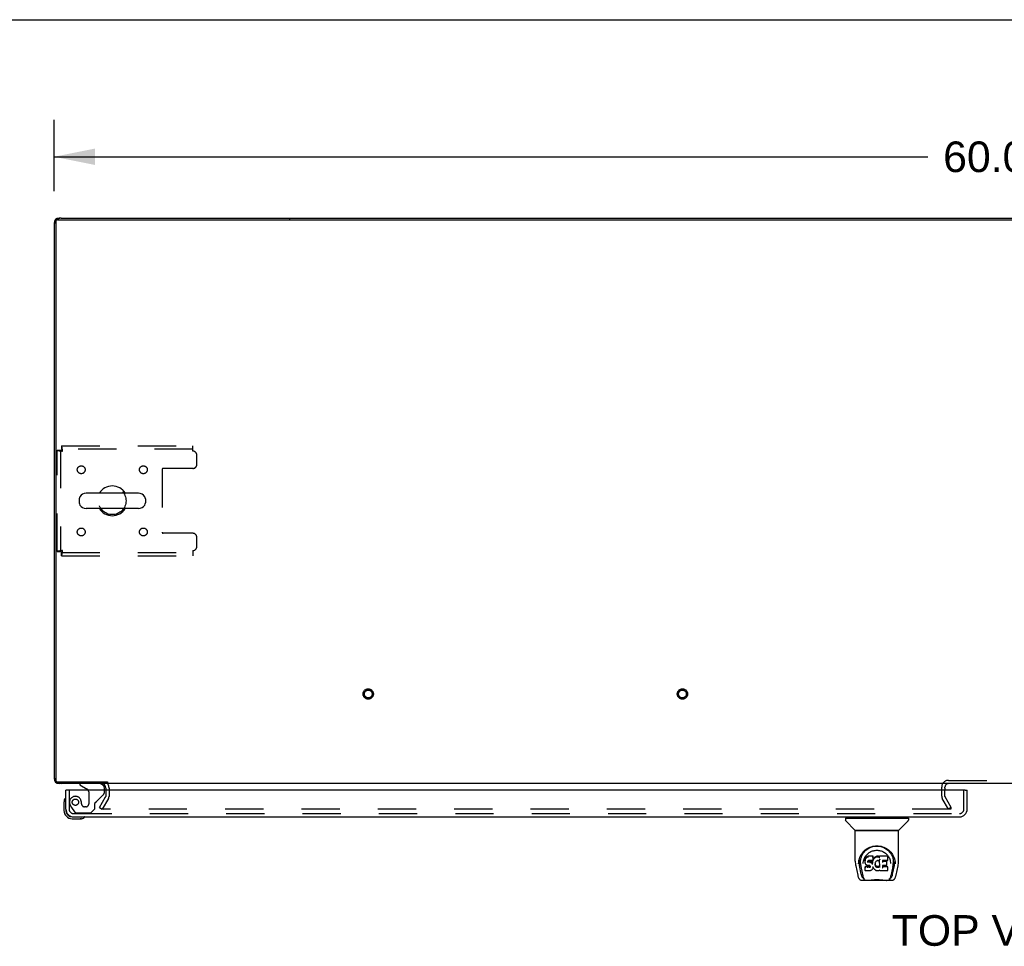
# Model space of a CAD drawing. Header units: inches. Extents: x 0 to 221, y 0 to 143.
# Tile 26 of 33: x 40 to 71, y 113 to 143. Entities that reach past the tile are written whole.
import ezdxf

# ---------------------------------------------------------------- set-up
doc = ezdxf.new("R2010")
doc.units = ezdxf.units.IN
doc.header["$LTSCALE"] = 12.149718
doc.header["$MEASUREMENT"] = 0
doc.linetypes.add('HIDDEN', pattern=[0.2, 0.1, -0.1])
doc.layers.get('0').update_dxf_attribs({"linetype": 'CONTINUOUS'})
for name, color, linetype in [('DEFAULT_2', 8, 'HIDDEN'), ('DIMENSIONS', 7, 'CONTINUOUS'), ('LEFTHAND_DOOR_ASSEMBLY', 7, 'CONTINUOUS')]:
    doc.layers.add(name, color=color, linetype=linetype)
doc.styles.get("Standard").update_dxf_attribs({"font": 'arial.ttf'})
doc.dimstyles.new('DIMSTYLE_1', dxfattribs={"dimtxt": 0.974576, "dimasz": 1.299435, "dimexe": 0.09, "dimexo": 0.07, "dimgap": 0.0375, "dimtad": 0, "dimtih": 1, "dimtoh": 1, "dimzin": 4, "dimdsep": 46, "dimtxsty": 'Standard', "dimblk": '_FILLED', "dimblk1": '_FILLED', "dimblk2": '_FILLED', "dimcen": 0.09, "dimadec": 3, "dimazin": 1, "dimtfac": 1, "dimtdec": 3, "dimtofl": 0, "dimtmove": 0, "dimatfit": 3, "dimldrblk": '_FILLED', "dimfxl": 0, "dimtolj": 1, "dimtzin": 4, "dimarcsym": 0})

# ---------------------------------------------------------------- blocks, each defined once
blk = doc.blocks.new('_FILLED')
at = {"color": 0, "linetype": 'ByBlock'}
blk.add_solid([(0, 0), (-1, 0.2), (-1, -0.2)], dxfattribs=at)
blk = doc.blocks.new('*D5')
at = {"layer": 'DIMENSIONS', "color": 2, "linetype": 'Continuous'}
for p, q in [((41, 137.48), (41, 139.745)), ((101, 137.48), (101, 139.745)), ((41, 138.575), (68.81, 138.575)), ((101, 138.575), (73.19, 138.575))]:
    blk.add_line(p, q, dxfattribs=at)
at = {"layer": 'DIMENSIONS', "color": 2, "linetype": 'Continuous', "xscale": 1.2994350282, "yscale": 1.2994350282, "zscale": 1.2994350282, "rotation": 180}
blk.add_blockref('_FILLED', (41, 138.575), dxfattribs=at)
at = {"layer": 'DIMENSIONS', "color": 2, "linetype": 'Continuous', "xscale": 1.2994350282, "yscale": 1.2994350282, "zscale": 1.2994350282}
blk.add_blockref('_FILLED', (101, 138.575), dxfattribs=at)
at = {"layer": 'DIMENSIONS', "color": 2, "linetype": 'Continuous', "insert": (71, 139.062), "char_height": 0.9746, "width": 3.40558, "attachment_point": 2, "line_spacing_factor": 0.9}
blk.add_mtext('60.00', dxfattribs=at)

msp = doc.modelspace()

# ---------------------------------------------------------------- linework, layer by layer
at = {"color": 7, "linetype": 'Continuous'}
for p, q in [((0, 142.938), (220.904, 142.938)), ((41.052, 136.508), (41.052, 118.737)), ((41.115, 136.57), (100.886, 136.57)), ((48.5, 136.57), (48.5, 136.622)), ((43.686, 127.864), (42.023, 127.864)), ((41.8, 127.686), (41.8, 127.558)), ((43.908, 127.686), (43.908, 127.558)), ((43.686, 127.381), (42.023, 127.381)), ((41.115, 118.674), (42.704, 118.674)), ((42.698, 118.674), (42.698, 118.622)), ((99.25, 118.622), (42.75, 118.622)), ((69.354, 118.48), (69.354, 118.418))]:
    msp.add_line(p, q, dxfattribs=at)
at = {"color": 3, "linetype": 'Continuous'}
for p, q in [((41, 136.456), (41, 118.789)), ((41.226, 136.622), (41.167, 136.622)), ((41.226, 136.622), (100.774, 136.622)), ((42.698, 118.622), (41.167, 118.622)), ((42.646, 118.48), (42.646, 118.418)), ((42.75, 118.622), (42.711, 118.622))]:
    msp.add_line(p, q, dxfattribs=at)
for centre, radius, start, end in [((41.226, 136.396), 0.226, 90, 180), ((41.167, 136.456), 0.167, 90, 180), ((41.226, 118.848), 0.226, 180, 270), ((41.167, 118.789), 0.167, 180, 270), ((42.504, 118.48), 0.142, 0, 90), ((69.469, 118.507), 0.115, 115.2305, 180)]:
    msp.add_arc(centre, radius, start, end, dxfattribs=at)
at = {"color": 7, "linetype": 'Continuous'}
for centre, radius, start, end in [((41.115, 136.508), 0.0625, 90, 180), ((42.023, 127.622), 0.241, 90, 146.8152), ((42.854, 127.622), 0.475, 30.5571, 149.4429), ((43.686, 127.622), 0.241, 33.1848, 90), ((41.925, 127.686), 0.125, 146.8152, 180), ((41.925, 127.558), 0.125, 180, 213.1848), ((43.783, 127.686), 0.125, 0, 33.1848), ((43.783, 127.558), 0.125, 326.8152, 360), ((42.023, 127.622), 0.241, 213.1848, 270), ((42.854, 127.622), 0.475, 210.5571, 329.4429), ((43.686, 127.622), 0.241, 270, 326.8152), ((41.115, 118.737), 0.0625, 180, 270), ((69.469, 118.507), 0.115, 90, 115.2305)]:
    msp.add_arc(centre, radius, start, end, dxfattribs=at)
at = {"layer": 'DEFAULT_2', "color": 8, "linetype": 'HIDDEN'}
for p, q in [((41.104, 126.006), (41.104, 129.238)), ((41.104, 129.238), (41.208, 129.238)), ((41.208, 129.238), (41.208, 126.006)), ((41.238, 129.372), (41.238, 129.268)), ((41.238, 129.372), (45.417, 129.372)), ((45.417, 129.268), (41.238, 129.268)), ((45.417, 129.205), (45.417, 129.372)), ((45.542, 128.778), (45.542, 129.08)), ((44.442, 128.623), (44.442, 126.621)), ((45.417, 128.653), (44.472, 128.653)), ((45.417, 126.591), (44.472, 126.591)), ((45.542, 126.164), (45.542, 126.466)), ((41.104, 126.006), (41.208, 126.006)), ((41.238, 125.872), (41.238, 125.976)), ((41.238, 125.976), (45.417, 125.976)), ((45.417, 126.039), (45.417, 125.872)), ((41.238, 125.872), (45.417, 125.872)), ((42.75, 118.48), (42.75, 118.217)), ((69.25, 118.218), (69.25, 118.507)), ((69.354, 118.48), (69.354, 118.507)), ((69.469, 118.726), (72.531, 118.726)), ((42.446, 117.862), (42.642, 118.202)), ((42.732, 118.15), (42.536, 117.81)), ((42.646, 118.418), (42.646, 118.217)), ((69.465, 117.81), (69.269, 118.149)), ((69.354, 118.217), (69.354, 118.418)), ((69.555, 117.862), (69.359, 118.201)), ((42.446, 117.862), (42.536, 117.81)), ((69.555, 117.862), (69.465, 117.81)), ((69.546, 117.875), (69.546, 117.823)), ((69.531, 117.81), (42.568, 117.81))]:
    msp.add_line(p, q, dxfattribs=at)
for points in [[(41.104, 129.238), (41.105, 129.236), (41.108, 129.233), (41.114, 129.231), (41.121, 129.229), (41.13, 129.226), (41.141, 129.224), (41.153, 129.222), (41.167, 129.219), (41.182, 129.217), (41.199, 129.215), (41.216, 129.212), (41.234, 129.21), (41.253, 129.208), (41.271, 129.205)], [(41.208, 129.238), (41.209, 129.236), (41.21, 129.233), (41.212, 129.231), (41.215, 129.229), (41.218, 129.226), (41.222, 129.224), (41.227, 129.222), (41.232, 129.219), (41.238, 129.217), (41.244, 129.215), (41.25, 129.212), (41.257, 129.21), (41.264, 129.208), (41.271, 129.205)], [(41.271, 129.205), (41.269, 129.224), (41.267, 129.242), (41.264, 129.26), (41.262, 129.278), (41.26, 129.294), (41.257, 129.309), (41.255, 129.323), (41.252, 129.336), (41.25, 129.347), (41.248, 129.356), (41.245, 129.363), (41.243, 129.368), (41.241, 129.371), (41.238, 129.372)], [(41.271, 129.205), (41.269, 129.212), (41.267, 129.219), (41.264, 129.226), (41.262, 129.233), (41.26, 129.239), (41.257, 129.244), (41.255, 129.25), (41.252, 129.254), (41.25, 129.259), (41.248, 129.262), (41.245, 129.265), (41.243, 129.267), (41.241, 129.268), (41.238, 129.268)], [(41.271, 126.039), (41.253, 126.037), (41.234, 126.034), (41.216, 126.032), (41.199, 126.03), (41.182, 126.027), (41.167, 126.025), (41.153, 126.023), (41.141, 126.02), (41.13, 126.018), (41.121, 126.016), (41.114, 126.013), (41.108, 126.011), (41.105, 126.009), (41.104, 126.006)], [(41.271, 126.039), (41.264, 126.037), (41.257, 126.034), (41.25, 126.032), (41.244, 126.03), (41.238, 126.027), (41.232, 126.025), (41.227, 126.023), (41.222, 126.02), (41.218, 126.018), (41.215, 126.016), (41.212, 126.013), (41.21, 126.011), (41.209, 126.009), (41.208, 126.006)], [(41.238, 125.872), (41.241, 125.873), (41.243, 125.876), (41.245, 125.882), (41.248, 125.889), (41.25, 125.898), (41.252, 125.909), (41.255, 125.921), (41.257, 125.935), (41.26, 125.95), (41.262, 125.967), (41.264, 125.984), (41.267, 126.002), (41.269, 126.021), (41.271, 126.039)], [(41.238, 125.976), (41.241, 125.977), (41.243, 125.978), (41.245, 125.98), (41.248, 125.982), (41.25, 125.986), (41.252, 125.99), (41.255, 125.995), (41.257, 126), (41.26, 126.006), (41.262, 126.012), (41.264, 126.018), (41.267, 126.025), (41.269, 126.032), (41.271, 126.039)], [(42.55, 117.835), (42.549, 117.833), (42.548, 117.831), (42.548, 117.829), (42.548, 117.827), (42.548, 117.827)], [(42.548, 117.827), (42.548, 117.825), (42.548, 117.823), (42.549, 117.821), (42.55, 117.82), (42.551, 117.818), (42.552, 117.816), (42.554, 117.815), (42.555, 117.814), (42.557, 117.812), (42.559, 117.811), (42.561, 117.811)], [(69.545, 117.828), (69.545, 117.827), (69.546, 117.826), (69.546, 117.824), (69.546, 117.823), (69.546, 117.823)], [(42.568, 117.81), (42.566, 117.81), (42.563, 117.81), (42.561, 117.811)], [(69.546, 117.823), (69.546, 117.821), (69.546, 117.82), (69.545, 117.818), (69.545, 117.817), (69.544, 117.816), (69.543, 117.815), (69.542, 117.814), (69.541, 117.813), (69.539, 117.812), (69.538, 117.811), (69.536, 117.81), (69.535, 117.81), (69.533, 117.81), (69.531, 117.81)]]:
    msp.add_lwpolyline(points, dxfattribs=at)
for centre, radius in [((41.865, 128.612), 0.125), ((43.844, 128.612), 0.125), ((42.854, 127.622), 0.438), ((41.865, 126.633), 0.125), ((43.844, 126.633), 0.125), ((51, 121.476), 0.164), ((51, 121.476), 0.124), ((61, 121.476), 0.164), ((61, 121.476), 0.124)]:
    msp.add_circle(centre, radius, dxfattribs=at)
for centre, radius, start, end in [((45.417, 129.08), 0.125, 0, 90), ((44.472, 128.623), 0.03, 90, 180), ((45.417, 128.778), 0.125, 270, 360), ((44.472, 126.621), 0.03, 180, 270), ((45.417, 126.466), 0.125, 0, 90), ((45.417, 126.164), 0.125, 270, 360), ((42.504, 118.48), 0.246, 0, 29.651), ((69.469, 118.507), 0.219, 90, 180), ((42.616, 118.217), 0.03, 330, 360), ((42.616, 118.217), 0.134, 330, 360), ((69.387, 118.218), 0.137, 180, 210), ((69.387, 118.218), 0.033, 180, 210)]:
    msp.add_arc(centre, radius, start, end, dxfattribs=at)
at = {"layer": 'LEFTHAND_DOOR_ASSEMBLY', "color": 7, "linetype": 'Continuous'}
for p, q in [((41.817, 118.622), (41.817, 118.583)), ((41.817, 118.583), (42.055, 118.445)), ((42.604, 118.418), (42.604, 118.465)), ((41.437, 118.418), (41.375, 118.418)), ((70.001, 118.418), (70.063, 118.418)), ((41.315, 118.024), (41.315, 117.767)), ((41.375, 117.811), (41.375, 117.767)), ((41.578, 117.564), (41.622, 117.564)), ((66.184, 117.517), (66.184, 117.462)), ((66.192, 117.525), (68.184, 117.525)), ((66.243, 117.525), (66.243, 117.564)), ((68.133, 117.525), (68.133, 117.564)), ((68.192, 117.517), (68.192, 117.462)), ((41.578, 117.504), (41.835, 117.504)), ((41.873, 117.507), (41.835, 117.504)), ((66.49, 117.14), (66.195, 117.435)), ((67.885, 117.14), (68.18, 117.435)), ((66.499, 116.152), (66.499, 117.115)), ((67.869, 117.123), (66.507, 117.123)), ((67.865, 117.131), (66.511, 117.131)), ((66.571, 117.127), (66.57, 117.126)), ((66.573, 117.131), (66.571, 117.127)), ((66.571, 117.127), (66.571, 117.127)), ((67.805, 117.127), (67.803, 117.131)), ((67.805, 117.127), (67.805, 117.127)), ((67.806, 117.125), (67.806, 117.126)), ((67.877, 116.152), (67.877, 117.115)), ((66.842, 116.276), (66.827, 116.254)), ((66.852, 116.285), (66.842, 116.276)), ((66.842, 116.24), (66.842, 116.276)), ((66.863, 116.293), (66.852, 116.285)), ((66.852, 116.249), (66.852, 116.285)), ((66.886, 116.304), (66.863, 116.293)), ((66.863, 116.257), (66.863, 116.293)), ((66.912, 116.312), (66.886, 116.304)), ((66.886, 116.267), (66.886, 116.304)), ((67.065, 116.312), (66.912, 116.312)), ((66.912, 116.275), (66.912, 116.312)), ((67.064, 116.277), (67.065, 116.312)), ((67.066, 116.257), (67.065, 116.312)), ((67.106, 116.262), (67.091, 116.244)), ((67.124, 116.279), (67.106, 116.262)), ((67.107, 116.226), (67.106, 116.262)), ((67.143, 116.293), (67.124, 116.279)), ((67.124, 116.242), (67.124, 116.279)), ((67.166, 116.303), (67.143, 116.293)), ((67.144, 116.256), (67.143, 116.293)), ((67.189, 116.308), (67.166, 116.303)), ((67.166, 116.266), (67.166, 116.303)), ((67.213, 116.311), (67.189, 116.308)), ((67.189, 116.271), (67.189, 116.308)), ((67.213, 116.311), (67.237, 116.31)), ((67.213, 116.274), (67.213, 116.311)), ((67.213, 116.272), (67.213, 116.274)), ((67.25, 116.308), (67.237, 116.31)), ((67.237, 116.273), (67.237, 116.31)), ((67.237, 116.272), (67.237, 116.273)), ((67.263, 116.304), (67.25, 116.308)), ((67.25, 116.271), (67.25, 116.308)), ((67.262, 116.267), (67.263, 116.304)), ((67.275, 116.296), (67.263, 116.304)), ((67.523, 116.31), (67.274, 116.31)), ((67.275, 116.275), (67.274, 116.31)), ((67.275, 116.261), (67.275, 116.273)), ((67.537, 116.185), (67.539, 116.294)), ((66.514, 116.008), (66.579, 115.703)), ((66.606, 116.067), (66.61, 116.125)), ((66.606, 116.068), (66.606, 116.067)), ((66.61, 116.125), (66.618, 116.179)), ((66.62, 116.185), (66.619, 116.13)), ((66.687, 115.735), (66.631, 116.012)), ((66.667, 116.078), (66.669, 116.052)), ((66.677, 115.987), (66.74, 115.684)), ((66.752, 116.081), (66.752, 116.081)), ((66.812, 116.204), (66.811, 116.179)), ((66.811, 116.145), (66.811, 116.179)), ((66.813, 116.12), (66.811, 116.145)), ((66.811, 116.145), (66.811, 116.145)), ((66.817, 116.229), (66.812, 116.204)), ((66.813, 116.17), (66.812, 116.204)), ((66.817, 116.096), (66.813, 116.12)), ((66.813, 116.12), (66.813, 116.12)), ((66.827, 116.254), (66.817, 116.229)), ((66.818, 116.195), (66.817, 116.229)), ((66.817, 116.096), (66.817, 116.095)), ((66.827, 116.072), (66.817, 116.095)), ((66.825, 115.979), (66.817, 115.971)), ((66.819, 115.858), (66.817, 115.971)), ((66.887, 115.98), (66.825, 115.979)), ((66.825, 115.943), (66.825, 115.979)), ((66.828, 116.219), (66.827, 116.254)), ((66.84, 116.051), (66.827, 116.072)), ((66.827, 116.072), (66.827, 116.072)), ((66.84, 116.051), (66.841, 116.051)), ((66.858, 116.032), (66.841, 116.051)), ((66.879, 116.019), (66.858, 116.032)), ((66.858, 116.032), (66.858, 116.032)), ((66.892, 116.014), (66.879, 116.019)), ((66.879, 116.019), (66.879, 116.019)), ((66.947, 115.98), (66.887, 115.98)), ((66.887, 115.943), (66.887, 115.98)), ((66.905, 116.012), (66.892, 116.014)), ((66.892, 116.014), (66.892, 116.014)), ((66.901, 116.148), (66.9, 116.133)), ((66.903, 116.161), (66.901, 116.148)), ((66.901, 116.127), (66.901, 116.146)), ((66.902, 116.122), (66.903, 116.157)), ((66.905, 116.164), (66.903, 116.161)), ((66.906, 116.154), (66.903, 116.157)), ((66.908, 116.167), (66.905, 116.164)), ((66.905, 116.118), (66.906, 116.154)), ((66.953, 116.011), (66.905, 116.012)), ((66.909, 116.151), (66.906, 116.154)), ((66.919, 116.17), (66.908, 116.166)), ((66.921, 116.148), (66.909, 116.151)), ((66.909, 116.114), (66.909, 116.151)), ((66.933, 116.171), (66.919, 116.17)), ((66.92, 116.109), (66.921, 116.111)), ((66.944, 116.148), (66.921, 116.148)), ((66.921, 116.111), (66.921, 116.148)), ((66.933, 116.172), (66.933, 116.171)), ((67.046, 116.171), (66.933, 116.171)), ((66.969, 116.147), (66.944, 116.148)), ((66.944, 116.111), (66.944, 116.148)), ((66.944, 116.11), (66.944, 116.111)), ((66.961, 115.981), (66.947, 115.98)), ((66.947, 115.943), (66.947, 115.98)), ((66.953, 116.011), (66.953, 116.012)), ((66.959, 116.011), (66.953, 116.011)), ((66.964, 116.009), (66.959, 116.011)), ((66.966, 115.983), (66.961, 115.981)), ((66.961, 115.944), (66.961, 115.981)), ((66.969, 116.006), (66.964, 116.009)), ((66.97, 115.988), (66.966, 115.983)), ((66.966, 115.947), (66.966, 115.983)), ((66.968, 116.109), (66.969, 116.11)), ((66.994, 116.141), (66.969, 116.147)), ((66.969, 116.11), (66.969, 116.147)), ((66.973, 116.001), (66.969, 116.006)), ((66.976, 115.995), (66.97, 115.988)), ((66.971, 115.952), (66.97, 115.988)), ((66.979, 115.989), (66.973, 116.001)), ((66.974, 116.001), (66.975, 116.001)), ((66.979, 115.964), (66.978, 115.989)), ((66.981, 115.975), (66.979, 115.989)), ((66.98, 115.988), (66.981, 115.988)), ((66.981, 115.969), (66.981, 115.979)), ((67.006, 116.136), (66.994, 116.141)), ((66.994, 116.105), (66.994, 116.141)), ((67.017, 116.128), (67.006, 116.136)), ((67.006, 116.099), (67.006, 116.136)), ((67.036, 116.11), (67.017, 116.128)), ((67.017, 116.092), (67.017, 116.128)), ((67.035, 116.074), (67.036, 116.11)), ((67.045, 116.095), (67.036, 116.11)), ((67.048, 116.137), (67.045, 116.095)), ((67.045, 116.059), (67.045, 116.095)), ((67.057, 116.172), (67.046, 116.171)), ((67.046, 116.171), (67.046, 116.172)), ((67.047, 116.052), (67.046, 116.053)), ((67.052, 116.16), (67.048, 116.137)), ((67.049, 116.103), (67.048, 116.137)), ((67.055, 116.172), (67.052, 116.16)), ((67.053, 116.125), (67.052, 116.16)), ((67.057, 116.172), (67.057, 116.173)), ((67.062, 116.184), (67.058, 116.172)), ((67.059, 116.148), (67.058, 116.174)), ((67.064, 115.956), (67.058, 115.932)), ((67.061, 116.183), (67.06, 116.183)), ((67.064, 116.199), (67.062, 116.185)), ((67.062, 116.185), (67.062, 116.184)), ((67.065, 116.223), (67.064, 116.199)), ((67.067, 116.204), (67.064, 116.196)), ((67.064, 116.199), (67.064, 116.199)), ((67.064, 115.968), (67.064, 115.969)), ((67.064, 115.967), (67.064, 115.968)), ((67.064, 115.968), (67.064, 115.968)), ((67.064, 115.966), (67.064, 115.967)), ((67.064, 115.966), (67.064, 115.966)), ((67.065, 115.964), (67.064, 115.956)), ((67.064, 115.956), (67.064, 115.956)), ((67.065, 116.223), (67.066, 116.257)), ((67.085, 115.928), (67.065, 115.964)), ((67.078, 116.225), (67.067, 116.204)), ((67.067, 116.169), (67.067, 116.204)), ((67.091, 116.244), (67.078, 116.225)), ((67.079, 116.19), (67.078, 116.225)), ((67.092, 116.209), (67.091, 116.244)), ((67.131, 116.073), (67.129, 116.046)), ((67.13, 116.034), (67.131, 116.069)), ((67.134, 116.098), (67.131, 116.073)), ((67.131, 116.069), (67.131, 116.073)), ((67.134, 116.057), (67.131, 116.069)), ((67.133, 116.097), (67.132, 116.097)), ((67.133, 116.022), (67.134, 116.057)), ((67.138, 116.11), (67.134, 116.098)), ((67.143, 116.033), (67.134, 116.057)), ((67.143, 116.12), (67.138, 116.109)), ((67.157, 116.142), (67.143, 116.12)), ((67.155, 116.01), (67.143, 116.033)), ((67.143, 115.997), (67.143, 116.033)), ((67.163, 116.001), (67.155, 116.01)), ((67.155, 115.975), (67.155, 116.01)), ((67.164, 116.151), (67.157, 116.142)), ((67.173, 115.993), (67.163, 116.001)), ((67.163, 115.965), (67.163, 116.001)), ((67.173, 116.157), (67.164, 116.151)), ((67.172, 115.956), (67.173, 115.993)), ((67.197, 116.167), (67.173, 116.157)), ((67.183, 115.986), (67.173, 115.993)), ((67.194, 115.981), (67.183, 115.986)), ((67.183, 115.949), (67.183, 115.986)), ((67.206, 115.979), (67.194, 115.981)), ((67.194, 115.945), (67.194, 115.981)), ((67.208, 116.17), (67.197, 116.167)), ((67.206, 115.979), (67.219, 115.979)), ((67.206, 115.942), (67.206, 115.979)), ((67.219, 116.17), (67.208, 116.17)), ((67.23, 116.167), (67.219, 116.17)), ((67.231, 115.98), (67.219, 115.979)), ((67.219, 115.942), (67.219, 115.979)), ((67.242, 116.162), (67.23, 116.167)), ((67.243, 115.984), (67.231, 115.98)), ((67.231, 115.944), (67.231, 115.98)), ((67.242, 116.162), (67.244, 116.162)), ((67.254, 115.99), (67.243, 115.984)), ((67.243, 115.948), (67.243, 115.984)), ((67.244, 116.162), (67.246, 116.161)), ((67.264, 115.997), (67.254, 115.99)), ((67.254, 115.953), (67.254, 115.99)), ((67.276, 116.21), (67.26, 116.17)), ((67.26, 116.17), (67.26, 116.17)), ((67.265, 115.96), (67.264, 115.997)), ((67.277, 116.211), (67.276, 116.211)), ((67.281, 115.957), (67.276, 116.21)), ((67.278, 116.217), (67.277, 116.215)), ((67.277, 116.215), (67.277, 116.214)), ((67.277, 116.214), (67.277, 116.213)), ((67.277, 116.213), (67.277, 116.212)), ((67.277, 116.212), (67.277, 116.212)), ((67.277, 116.212), (67.277, 116.211)), ((67.277, 116.211), (67.277, 116.211)), ((67.277, 116.211), (67.277, 116.211)), ((67.278, 116.218), (67.278, 116.217)), ((67.283, 115.949), (67.282, 115.95)), ((67.365, 116.015), (67.363, 115.941)), ((67.492, 116.015), (67.364, 116.015)), ((67.524, 115.976), (67.364, 115.976)), ((67.523, 116.171), (67.365, 116.171)), ((67.366, 116.171), (67.365, 116.113)), ((67.492, 116.147), (67.366, 116.147)), ((67.492, 116.015), (67.494, 116.015)), ((67.503, 116.025), (67.504, 116.026)), ((67.504, 116.026), (67.506, 116.134)), ((67.523, 116.171), (67.524, 116.171)), ((67.524, 116.171), (67.527, 116.171)), ((67.532, 115.859), (67.534, 115.965)), ((67.537, 116.183), (67.537, 116.185)), ((67.621, 116.112), (67.623, 116.081)), ((67.623, 116.081), (67.623, 116.081)), ((67.698, 115.984), (67.636, 115.684)), ((67.688, 115.735), (67.745, 116.012)), ((67.744, 116.23), (67.757, 116.179)), ((67.756, 116.185), (67.756, 116.13)), ((67.769, 116.067), (67.769, 116.068)), ((67.797, 115.703), (67.862, 116.008)), ((66.819, 115.934), (66.82, 115.934)), ((66.82, 115.857), (66.821, 115.857)), ((66.826, 115.851), (66.82, 115.856)), ((66.972, 115.851), (66.826, 115.851)), ((66.826, 115.851), (66.826, 115.851)), ((66.887, 115.943), (66.887, 115.941)), ((66.947, 115.943), (66.947, 115.942)), ((66.985, 115.852), (66.972, 115.851)), ((66.997, 115.856), (66.985, 115.852)), ((67.018, 115.871), (66.997, 115.856)), ((66.997, 115.856), (66.997, 115.856)), ((67.035, 115.888), (67.018, 115.871)), ((67.018, 115.871), (67.018, 115.871)), ((67.043, 115.898), (67.035, 115.888)), ((67.035, 115.888), (67.035, 115.888)), ((67.048, 115.909), (67.043, 115.898)), ((67.043, 115.898), (67.043, 115.898)), ((67.058, 115.932), (67.048, 115.909)), ((67.048, 115.909), (67.048, 115.909)), ((67.058, 115.932), (67.058, 115.932)), ((67.098, 115.91), (67.085, 115.928)), ((67.085, 115.928), (67.085, 115.928)), ((67.098, 115.91), (67.098, 115.909)), ((67.114, 115.893), (67.098, 115.909)), ((67.131, 115.878), (67.114, 115.893)), ((67.114, 115.893), (67.114, 115.893)), ((67.131, 115.878), (67.131, 115.877)), ((67.149, 115.864), (67.131, 115.877)), ((67.159, 115.858), (67.149, 115.864)), ((67.149, 115.864), (67.149, 115.864)), ((67.17, 115.855), (67.159, 115.858)), ((67.159, 115.858), (67.159, 115.858)), ((67.192, 115.849), (67.17, 115.855)), ((67.215, 115.846), (67.192, 115.849)), ((67.206, 115.941), (67.206, 115.942)), ((67.238, 115.85), (67.215, 115.846)), ((67.215, 115.847), (67.215, 115.846)), ((67.219, 115.94), (67.219, 115.942)), ((67.26, 115.856), (67.238, 115.85)), ((67.279, 115.868), (67.26, 115.856)), ((67.26, 115.856), (67.26, 115.856)), ((67.285, 115.868), (67.279, 115.868)), ((67.284, 115.859), (67.284, 115.868)), ((67.287, 115.852), (67.289, 115.851)), ((67.524, 115.851), (67.293, 115.851)), ((67.526, 115.851), (67.528, 115.852)), ((67.528, 115.852), (67.529, 115.852)), ((67.532, 115.857), (67.532, 115.859)), ((66.686, 115.55), (66.7, 115.549)), ((66.7, 115.549), (66.703, 115.548)), ((66.703, 115.548), (66.917, 115.548)), ((66.746, 115.627), (66.753, 115.627)), ((66.757, 115.615), (66.756, 115.619)), ((67.481, 115.541), (66.894, 115.541)), ((67.458, 115.548), (67.673, 115.548)), ((67.618, 115.615), (67.62, 115.619)), ((67.622, 115.627), (67.629, 115.627)), ((67.673, 115.548), (67.675, 115.548)), ((67.675, 115.548), (67.688, 115.55))]:
    msp.add_line(p, q, dxfattribs=at)
at = {"layer": 'LEFTHAND_DOOR_ASSEMBLY', "color": 3, "linetype": 'Continuous'}
for p, q in [((41.375, 117.811), (41.375, 118.418)), ((70.001, 118.418), (41.437, 118.418)), ((70.063, 117.811), (70.063, 118.418)), ((41.622, 117.564), (69.816, 117.564))]:
    msp.add_line(p, q, dxfattribs=at)
at = {"layer": 'LEFTHAND_DOOR_ASSEMBLY', "color": 8, "linetype": 'HIDDEN'}
for p, q in [((41.479, 118.418), (41.479, 117.811)), ((42.105, 118.359), (42.105, 117.979)), ((42.356, 118.053), (42.575, 118.272)), ((42.604, 118.343), (42.604, 118.418)), ((69.959, 117.811), (69.959, 118.418)), ((41.554, 117.867), (41.655, 117.723)), ((42.007, 117.881), (41.974, 117.881)), ((42.297, 117.815), (42.297, 117.994)), ((41.622, 117.668), (69.816, 117.668)), ((41.72, 117.689), (42.171, 117.689)), ((42.171, 117.689), (42.297, 117.815))]:
    msp.add_line(p, q, dxfattribs=at)
at = {"layer": 'LEFTHAND_DOOR_ASSEMBLY', "color": 7, "linetype": 'Continuous'}
for points in [[(66.57, 117.126), (66.569, 117.125), (66.569, 117.124), (66.569, 117.124), (66.568, 117.123), (66.569, 117.123)], [(66.571, 117.127), (66.57, 117.126), (66.57, 117.126)], [(67.806, 117.126), (67.805, 117.126), (67.805, 117.127)], [(67.807, 117.123), (67.807, 117.123), (67.807, 117.124), (67.807, 117.124), (67.806, 117.125), (67.806, 117.126)], [(66.618, 116.179), (66.631, 116.23), (66.648, 116.278), (66.668, 116.323), (66.691, 116.364), (66.717, 116.402), (66.745, 116.438), (66.776, 116.471), (66.809, 116.502), (66.845, 116.531), (66.884, 116.557), (66.925, 116.58), (66.967, 116.599), (67.011, 116.615), (67.055, 116.627), (67.1, 116.636), (67.144, 116.641), (67.188, 116.642), (67.232, 116.641), (67.276, 116.636), (67.321, 116.627), (67.365, 116.615), (67.408, 116.599), (67.451, 116.579), (67.492, 116.557), (67.53, 116.531), (67.566, 116.502), (67.6, 116.471), (67.631, 116.438), (67.659, 116.402), (67.684, 116.364), (67.707, 116.323), (67.727, 116.278), (67.744, 116.23)], [(66.78, 116.441), (66.807, 116.472), (66.836, 116.5), (66.865, 116.525), (66.896, 116.547), (66.927, 116.567), (66.959, 116.584), (66.991, 116.598), (67.024, 116.61), (67.056, 116.62), (67.089, 116.627), (67.121, 116.632), (67.154, 116.635), (67.187, 116.636), (67.219, 116.635), (67.252, 116.632), (67.284, 116.627), (67.317, 116.62), (67.349, 116.611), (67.381, 116.599), (67.413, 116.585), (67.445, 116.569), (67.476, 116.55), (67.507, 116.528), (67.536, 116.503), (67.565, 116.475), (67.592, 116.444), (67.618, 116.41), (67.641, 116.373), (67.662, 116.332), (67.68, 116.289), (67.693, 116.244), (67.703, 116.198), (67.709, 116.15)], [(66.667, 116.078), (66.666, 116.102), (66.667, 116.149), (66.672, 116.195), (66.682, 116.241), (66.695, 116.286), (66.712, 116.329), (66.732, 116.369), (66.755, 116.407), (66.78, 116.441)], [(66.76, 116.149), (66.768, 116.183), (66.778, 116.216), (66.791, 116.245), (66.804, 116.273), (66.82, 116.299), (66.836, 116.324), (66.855, 116.347), (66.874, 116.369), (66.895, 116.389), (66.918, 116.408), (66.942, 116.426), (66.967, 116.442), (66.993, 116.456), (67.02, 116.468), (67.048, 116.478), (67.076, 116.487), (67.104, 116.493), (67.132, 116.498), (67.16, 116.501), (67.188, 116.502), (67.215, 116.501), (67.243, 116.498), (67.271, 116.494), (67.299, 116.487), (67.327, 116.479), (67.355, 116.468), (67.382, 116.456), (67.409, 116.442), (67.434, 116.426), (67.458, 116.408), (67.48, 116.389), (67.501, 116.369), (67.521, 116.347), (67.539, 116.324), (67.556, 116.299), (67.571, 116.273), (67.585, 116.245), (67.597, 116.216), (67.608, 116.183), (67.616, 116.149), (67.621, 116.112)], [(66.886, 116.267), (66.886, 116.267), (66.886, 116.267), (66.887, 116.266), (66.887, 116.266), (66.887, 116.266), (66.887, 116.266)], [(66.912, 116.275), (66.912, 116.275), (66.912, 116.275), (66.912, 116.274), (66.912, 116.274), (66.912, 116.274), (66.912, 116.274)], [(67.063, 116.275), (67.063, 116.275), (67.063, 116.275), (67.063, 116.274), (67.063, 116.274), (67.062, 116.274), (67.062, 116.274)], [(67.167, 116.265), (67.166, 116.265), (67.166, 116.265), (67.166, 116.265), (67.166, 116.266), (67.166, 116.266), (67.166, 116.266)], [(67.19, 116.27), (67.19, 116.27), (67.19, 116.27), (67.19, 116.271), (67.19, 116.271), (67.189, 116.271), (67.189, 116.271)], [(67.249, 116.27), (67.249, 116.27), (67.249, 116.27), (67.249, 116.271), (67.249, 116.271), (67.25, 116.271), (67.25, 116.271)], [(67.261, 116.266), (67.262, 116.266), (67.262, 116.266), (67.262, 116.267), (67.262, 116.267), (67.262, 116.267), (67.262, 116.267)], [(67.277, 116.272), (67.277, 116.272), (67.277, 116.272), (67.276, 116.272), (67.276, 116.273), (67.276, 116.273), (67.276, 116.273)], [(66.499, 116.152), (66.5, 116.119), (66.503, 116.079), (66.508, 116.039), (66.514, 116.008)], [(66.619, 116.131), (66.62, 116.096), (66.624, 116.052), (66.631, 116.012)], [(66.669, 116.052), (66.671, 116.032), (66.674, 116.008), (66.677, 115.987)], [(66.752, 116.081), (66.754, 116.112), (66.76, 116.149)], [(66.811, 116.145), (66.812, 116.145), (66.812, 116.144), (66.812, 116.144), (66.813, 116.144), (66.813, 116.144), (66.813, 116.144)], [(66.813, 116.17), (66.813, 116.169), (66.813, 116.169), (66.814, 116.169), (66.814, 116.169), (66.814, 116.169), (66.815, 116.168)], [(66.813, 116.12), (66.813, 116.12), (66.813, 116.12), (66.813, 116.119), (66.814, 116.119), (66.814, 116.119), (66.815, 116.119)], [(66.817, 116.095), (66.817, 116.095), (66.818, 116.095), (66.818, 116.095), (66.819, 116.095), (66.819, 116.095)], [(66.818, 116.194), (66.818, 116.194), (66.818, 116.194), (66.819, 116.194), (66.819, 116.193), (66.819, 116.193), (66.82, 116.193)], [(66.827, 116.072), (66.827, 116.072), (66.827, 116.071), (66.828, 116.071), (66.828, 116.071)], [(66.828, 116.219), (66.828, 116.218), (66.828, 116.218), (66.828, 116.218), (66.829, 116.218), (66.829, 116.217), (66.829, 116.217)], [(66.841, 116.051), (66.841, 116.051), (66.841, 116.05), (66.841, 116.05), (66.842, 116.05), (66.842, 116.051)], [(66.842, 116.24), (66.842, 116.24), (66.843, 116.239), (66.843, 116.239), (66.843, 116.239), (66.843, 116.239), (66.844, 116.239)], [(66.852, 116.249), (66.852, 116.249), (66.852, 116.249), (66.853, 116.248), (66.853, 116.248), (66.853, 116.248), (66.853, 116.248)], [(66.858, 116.032), (66.858, 116.032), (66.859, 116.032), (66.859, 116.032), (66.859, 116.033)], [(66.863, 116.257), (66.863, 116.256), (66.863, 116.256), (66.864, 116.256), (66.864, 116.256), (66.864, 116.256), (66.864, 116.255)], [(66.879, 116.019), (66.88, 116.019), (66.88, 116.019), (66.88, 116.019)], [(66.892, 116.014), (66.892, 116.014), (66.892, 116.014), (66.892, 116.015)], [(66.898, 116.132), (66.899, 116.132), (66.899, 116.132), (66.9, 116.133), (66.9, 116.133), (66.9, 116.133), (66.9, 116.133)], [(66.899, 116.146), (66.9, 116.146), (66.9, 116.147), (66.901, 116.147), (66.901, 116.147), (66.901, 116.147), (66.901, 116.148)], [(66.899, 116.126), (66.899, 116.126), (66.9, 116.126), (66.9, 116.126), (66.9, 116.126), (66.901, 116.127), (66.901, 116.127)], [(66.901, 116.16), (66.902, 116.16), (66.902, 116.16), (66.903, 116.16), (66.903, 116.16), (66.903, 116.161)], [(66.901, 116.12), (66.901, 116.121), (66.901, 116.121), (66.902, 116.121), (66.902, 116.121), (66.902, 116.121), (66.902, 116.122)], [(66.903, 116.164), (66.904, 116.164), (66.904, 116.164), (66.905, 116.164), (66.905, 116.164)], [(66.904, 116.116), (66.904, 116.116), (66.904, 116.116), (66.904, 116.117), (66.905, 116.117), (66.905, 116.117), (66.905, 116.117)], [(66.905, 116.012), (66.905, 116.012), (66.905, 116.012), (66.905, 116.012)], [(66.907, 116.167), (66.907, 116.167), (66.907, 116.166), (66.908, 116.166), (66.908, 116.166)], [(66.908, 116.113), (66.908, 116.113), (66.908, 116.113), (66.909, 116.113), (66.909, 116.114), (66.909, 116.114), (66.909, 116.114)], [(66.919, 116.171), (66.919, 116.17), (66.919, 116.17), (66.919, 116.17)], [(66.959, 116.011), (66.959, 116.011), (66.959, 116.011), (66.959, 116.011)], [(66.964, 116.009), (66.965, 116.009), (66.965, 116.009), (66.965, 116.009)], [(66.966, 115.947), (66.966, 115.947), (66.966, 115.946), (66.966, 115.946), (66.967, 115.946), (66.967, 115.946), (66.967, 115.946)], [(66.969, 116.006), (66.969, 116.005), (66.969, 116.005), (66.97, 116.006), (66.97, 116.006)], [(66.97, 115.952), (66.971, 115.951), (66.971, 115.951), (66.971, 115.951), (66.971, 115.951), (66.972, 115.951), (66.972, 115.95)], [(66.973, 116.001), (66.973, 116.001), (66.973, 116.001), (66.974, 116.001)], [(66.979, 115.989), (66.979, 115.989), (66.979, 115.988), (66.98, 115.988), (66.98, 115.988)], [(66.979, 115.963), (66.979, 115.963), (66.979, 115.963), (66.98, 115.962), (66.98, 115.962), (66.98, 115.962), (66.981, 115.962)], [(66.981, 115.975), (66.981, 115.975), (66.982, 115.975), (66.982, 115.975), (66.982, 115.974), (66.983, 115.974), (66.983, 115.974)], [(66.981, 115.969), (66.981, 115.969), (66.981, 115.968), (66.981, 115.968), (66.982, 115.968), (66.982, 115.968), (66.983, 115.968)], [(66.993, 116.103), (66.993, 116.104), (66.993, 116.104), (66.993, 116.104), (66.994, 116.104), (66.994, 116.104), (66.994, 116.105)], [(67.005, 116.098), (67.005, 116.098), (67.006, 116.098), (67.006, 116.099), (67.006, 116.099), (67.006, 116.099), (67.006, 116.099)], [(67.016, 116.09), (67.016, 116.09), (67.016, 116.091), (67.016, 116.091), (67.017, 116.091), (67.017, 116.091), (67.017, 116.092)], [(67.034, 116.072), (67.034, 116.073), (67.034, 116.073), (67.034, 116.073), (67.035, 116.073), (67.035, 116.073), (67.035, 116.074)], [(67.046, 116.053), (67.046, 116.055), (67.046, 116.056), (67.046, 116.057), (67.045, 116.058)], [(67.051, 116.101), (67.051, 116.101), (67.05, 116.102), (67.05, 116.102), (67.049, 116.102), (67.049, 116.102), (67.049, 116.103)], [(67.055, 116.124), (67.054, 116.124), (67.054, 116.124), (67.054, 116.124), (67.053, 116.125), (67.053, 116.125), (67.053, 116.125)], [(67.058, 116.172), (67.057, 116.172), (67.057, 116.172), (67.057, 116.172)], [(67.058, 116.172), (67.058, 116.172), (67.058, 116.172), (67.058, 116.172)], [(67.061, 116.146), (67.06, 116.146), (67.06, 116.146), (67.06, 116.147), (67.059, 116.147), (67.059, 116.147), (67.059, 116.148)], [(67.062, 116.184), (67.062, 116.184), (67.062, 116.184), (67.061, 116.184), (67.061, 116.183)], [(67.064, 116.199), (67.064, 116.198), (67.064, 116.198), (67.063, 116.198), (67.063, 116.198), (67.062, 116.197), (67.062, 116.197)], [(67.065, 116.223), (67.065, 116.223), (67.065, 116.222), (67.065, 116.222), (67.064, 116.222), (67.064, 116.222), (67.063, 116.222)], [(67.064, 115.956), (67.064, 115.956), (67.064, 115.956), (67.064, 115.955), (67.064, 115.955), (67.063, 115.955), (67.063, 115.955)], [(67.065, 115.965), (67.064, 115.966), (67.064, 115.966)], [(67.065, 115.964), (67.065, 115.964), (67.065, 115.965), (67.065, 115.965), (67.065, 115.965), (67.065, 115.965), (67.065, 115.965), (67.065, 115.965)], [(67.065, 115.964), (67.065, 115.964), (67.065, 115.964), (67.065, 115.964), (67.065, 115.964)], [(67.069, 116.168), (67.069, 116.168), (67.069, 116.168), (67.068, 116.168), (67.068, 116.168), (67.068, 116.169), (67.067, 116.169)], [(67.08, 116.188), (67.08, 116.188), (67.08, 116.188), (67.079, 116.189), (67.079, 116.189), (67.079, 116.189), (67.079, 116.19)], [(67.093, 116.207), (67.093, 116.207), (67.093, 116.208), (67.092, 116.208), (67.092, 116.208), (67.092, 116.208), (67.092, 116.209)], [(67.108, 116.225), (67.108, 116.225), (67.108, 116.225), (67.108, 116.225), (67.107, 116.226), (67.107, 116.226), (67.107, 116.226)], [(67.125, 116.241), (67.125, 116.241), (67.125, 116.241), (67.124, 116.242), (67.124, 116.242), (67.124, 116.242), (67.124, 116.242)], [(67.129, 116.046), (67.129, 116.046), (67.129, 116.046), (67.129, 116.045), (67.128, 116.045), (67.128, 116.045), (67.127, 116.045)], [(67.13, 116.034), (67.13, 116.034), (67.13, 116.033), (67.13, 116.033), (67.129, 116.033), (67.129, 116.033), (67.128, 116.033)], [(67.131, 116.072), (67.131, 116.072), (67.13, 116.072), (67.13, 116.072), (67.13, 116.072), (67.129, 116.071), (67.129, 116.071)], [(67.133, 116.022), (67.133, 116.021), (67.133, 116.021), (67.132, 116.021), (67.132, 116.021), (67.132, 116.02), (67.131, 116.02)], [(67.134, 116.098), (67.134, 116.098), (67.134, 116.098), (67.133, 116.097), (67.133, 116.097)], [(67.138, 116.109), (67.138, 116.109), (67.137, 116.109), (67.137, 116.109), (67.136, 116.109), (67.136, 116.109)], [(67.143, 116.12), (67.143, 116.12), (67.143, 116.12), (67.142, 116.12), (67.141, 116.12)], [(67.142, 115.997), (67.142, 115.997), (67.142, 115.997), (67.142, 115.996), (67.141, 115.996), (67.141, 115.996), (67.141, 115.996)], [(67.145, 116.255), (67.144, 116.255), (67.144, 116.255), (67.144, 116.256), (67.144, 116.256), (67.144, 116.256), (67.144, 116.256)], [(67.153, 115.973), (67.154, 115.973), (67.154, 115.974), (67.154, 115.974), (67.155, 115.974), (67.155, 115.974), (67.155, 115.975)], [(67.157, 116.142), (67.157, 116.142), (67.157, 116.142), (67.156, 116.142), (67.156, 116.142), (67.156, 116.142)], [(67.162, 115.964), (67.162, 115.964), (67.162, 115.964), (67.162, 115.964), (67.163, 115.964), (67.163, 115.965), (67.163, 115.965)], [(67.164, 116.151), (67.164, 116.151), (67.164, 116.151), (67.163, 116.151), (67.163, 116.151)], [(67.171, 115.955), (67.171, 115.955), (67.172, 115.955), (67.172, 115.956), (67.172, 115.956), (67.172, 115.956), (67.172, 115.956)], [(67.173, 116.157), (67.173, 116.157), (67.173, 116.157), (67.172, 116.158)], [(67.182, 115.948), (67.182, 115.948), (67.182, 115.948), (67.182, 115.949), (67.182, 115.949), (67.183, 115.949), (67.183, 115.949)], [(67.197, 116.167), (67.197, 116.167), (67.196, 116.167), (67.196, 116.167)], [(67.208, 116.17), (67.208, 116.17), (67.208, 116.17), (67.207, 116.17)], [(67.219, 116.17), (67.219, 116.17), (67.219, 116.17), (67.219, 116.17)], [(67.23, 116.167), (67.23, 116.167), (67.231, 116.167), (67.231, 116.167)], [(67.243, 116.163), (67.242, 116.163), (67.242, 116.162), (67.242, 116.162)], [(67.244, 115.946), (67.243, 115.946), (67.243, 115.947), (67.243, 115.947), (67.243, 115.947), (67.243, 115.947), (67.243, 115.948)], [(67.246, 116.161), (67.248, 116.161), (67.251, 116.162), (67.253, 116.162), (67.255, 116.163), (67.256, 116.165)], [(67.255, 115.952), (67.255, 115.952), (67.255, 115.952), (67.255, 115.952), (67.255, 115.953), (67.254, 115.953), (67.254, 115.953)], [(67.256, 116.165), (67.258, 116.166), (67.259, 116.168), (67.26, 116.17)], [(67.28, 115.994), (67.279, 115.995), (67.279, 115.996), (67.278, 115.996), (67.277, 115.997), (67.276, 115.997), (67.276, 115.998), (67.275, 115.998), (67.274, 115.998), (67.273, 115.999), (67.272, 115.999), (67.272, 115.999), (67.271, 115.999)], [(67.277, 116.255), (67.277, 116.256), (67.277, 116.256), (67.276, 116.257), (67.276, 116.258), (67.276, 116.258), (67.276, 116.259)], [(67.276, 116.211), (67.276, 116.21), (67.276, 116.21)], [(67.276, 116.21), (67.276, 116.21), (67.276, 116.21), (67.276, 116.21)], [(67.282, 115.95), (67.282, 115.953), (67.281, 115.954), (67.281, 115.956)], [(67.363, 116.109), (67.363, 116.109), (67.363, 116.11), (67.364, 116.11), (67.364, 116.11), (67.364, 116.11), (67.364, 116.111)], [(67.363, 116.016), (67.363, 116.016), (67.363, 116.015), (67.363, 116.015), (67.364, 116.015), (67.364, 116.015), (67.364, 116.015)], [(67.364, 116.172), (67.364, 116.171), (67.365, 116.171), (67.365, 116.171), (67.365, 116.171), (67.365, 116.171), (67.365, 116.171)], [(67.494, 116.015), (67.496, 116.016), (67.497, 116.016)], [(67.497, 116.016), (67.499, 116.017), (67.5, 116.018), (67.501, 116.02), (67.502, 116.021)], [(67.502, 116.021), (67.503, 116.023), (67.503, 116.025)], [(67.527, 116.171), (67.529, 116.172), (67.531, 116.173), (67.533, 116.175), (67.534, 116.176), (67.536, 116.178)], [(67.536, 116.178), (67.537, 116.181), (67.537, 116.183)], [(67.698, 115.985), (67.698, 115.988), (67.699, 115.991), (67.699, 115.993), (67.7, 115.996), (67.7, 115.999), (67.701, 116.002), (67.701, 116.005), (67.702, 116.008), (67.702, 116.011), (67.703, 116.015), (67.703, 116.018), (67.704, 116.021), (67.704, 116.025), (67.705, 116.028), (67.705, 116.032), (67.705, 116.036), (67.706, 116.039), (67.706, 116.043), (67.706, 116.047), (67.707, 116.051), (67.709, 116.078)], [(67.709, 116.15), (67.71, 116.103), (67.709, 116.078)], [(67.745, 116.012), (67.751, 116.052), (67.755, 116.096), (67.756, 116.131)], [(67.757, 116.179), (67.766, 116.125), (67.769, 116.067)], [(67.862, 116.008), (67.867, 116.038), (67.873, 116.078), (67.876, 116.118), (67.877, 116.152)], [(66.579, 115.703), (66.582, 115.69), (66.587, 115.671), (66.592, 115.655), (66.597, 115.64), (66.603, 115.626), (66.609, 115.614), (66.615, 115.602), (66.622, 115.592), (66.63, 115.582), (66.639, 115.573), (66.65, 115.565), (66.661, 115.559), (66.673, 115.553), (66.686, 115.55)], [(66.687, 115.735), (66.691, 115.718), (66.696, 115.7), (66.701, 115.683), (66.706, 115.669), (66.712, 115.656), (66.719, 115.645), (66.726, 115.637), (66.733, 115.631), (66.74, 115.628), (66.746, 115.627)], [(66.74, 115.684), (66.742, 115.674), (66.744, 115.661), (66.747, 115.649), (66.75, 115.638), (66.753, 115.627), (66.756, 115.619)], [(66.818, 115.935), (66.818, 115.935), (66.818, 115.935), (66.819, 115.935), (66.819, 115.934), (66.819, 115.934)], [(66.819, 115.858), (66.819, 115.858), (66.819, 115.857)], [(66.819, 115.857), (66.82, 115.857), (66.82, 115.857), (66.82, 115.857)], [(66.825, 115.942), (66.825, 115.942), (66.826, 115.942), (66.826, 115.941), (66.826, 115.941), (66.826, 115.941), (66.826, 115.941)], [(66.826, 115.851), (66.826, 115.851), (66.827, 115.851), (66.827, 115.851), (66.827, 115.851), (66.827, 115.851), (66.827, 115.851)], [(66.961, 115.944), (66.961, 115.944), (66.961, 115.944), (66.962, 115.943), (66.962, 115.943), (66.962, 115.943), (66.962, 115.943)], [(66.972, 115.851), (66.972, 115.851), (66.972, 115.851), (66.972, 115.851), (66.972, 115.851), (66.972, 115.851), (66.972, 115.851)], [(66.985, 115.852), (66.985, 115.852), (66.985, 115.852), (66.984, 115.853)], [(66.997, 115.856), (66.997, 115.856), (66.996, 115.857), (66.996, 115.857)], [(67.018, 115.871), (67.017, 115.87), (67.017, 115.87), (67.017, 115.871), (67.016, 115.871)], [(67.035, 115.888), (67.035, 115.888), (67.035, 115.888), (67.035, 115.887), (67.034, 115.888), (67.034, 115.888)], [(67.043, 115.898), (67.042, 115.898), (67.042, 115.898), (67.042, 115.898), (67.041, 115.898)], [(67.048, 115.909), (67.048, 115.909), (67.048, 115.909), (67.047, 115.909), (67.047, 115.909)], [(67.058, 115.932), (67.057, 115.932), (67.057, 115.932), (67.057, 115.931), (67.056, 115.931), (67.056, 115.931)], [(67.085, 115.928), (67.085, 115.928), (67.086, 115.928), (67.086, 115.928), (67.087, 115.928)], [(67.098, 115.909), (67.098, 115.909), (67.099, 115.909), (67.099, 115.909), (67.099, 115.909), (67.1, 115.909)], [(67.114, 115.893), (67.114, 115.892), (67.114, 115.892), (67.115, 115.892), (67.115, 115.893)], [(67.131, 115.877), (67.131, 115.877), (67.131, 115.877), (67.131, 115.877), (67.132, 115.878)], [(67.149, 115.864), (67.149, 115.864), (67.149, 115.864), (67.15, 115.864), (67.15, 115.864)], [(67.159, 115.858), (67.159, 115.858), (67.16, 115.858), (67.16, 115.859)], [(67.17, 115.855), (67.17, 115.855), (67.171, 115.855), (67.171, 115.855)], [(67.192, 115.849), (67.193, 115.849), (67.193, 115.849), (67.193, 115.849)], [(67.193, 115.943), (67.193, 115.943), (67.194, 115.944), (67.194, 115.944), (67.194, 115.944), (67.194, 115.944), (67.194, 115.945)], [(67.231, 115.942), (67.231, 115.943), (67.231, 115.943), (67.231, 115.943), (67.231, 115.943), (67.231, 115.943), (67.231, 115.944)], [(67.238, 115.85), (67.238, 115.85), (67.238, 115.85), (67.238, 115.85)], [(67.259, 115.857), (67.26, 115.857), (67.26, 115.856), (67.26, 115.856)], [(67.278, 115.868), (67.278, 115.868), (67.279, 115.868), (67.279, 115.868), (67.279, 115.868), (67.279, 115.868), (67.279, 115.868)], [(67.284, 115.859), (67.284, 115.857), (67.285, 115.855)], [(67.286, 115.868), (67.286, 115.868), (67.285, 115.868), (67.285, 115.868), (67.285, 115.868), (67.285, 115.868), (67.285, 115.868)], [(67.285, 115.855), (67.286, 115.854), (67.287, 115.852)], [(67.289, 115.851), (67.29, 115.851), (67.292, 115.851), (67.293, 115.851)], [(67.361, 115.938), (67.361, 115.938), (67.362, 115.938), (67.362, 115.938), (67.362, 115.938), (67.362, 115.939), (67.363, 115.939)], [(67.524, 115.851), (67.525, 115.851), (67.526, 115.851)], [(67.529, 115.852), (67.53, 115.854), (67.531, 115.855), (67.532, 115.857)], [(67.62, 115.619), (67.622, 115.627), (67.625, 115.638), (67.628, 115.65), (67.631, 115.662), (67.634, 115.674), (67.636, 115.684)], [(67.629, 115.627), (67.635, 115.628), (67.643, 115.631), (67.65, 115.637), (67.657, 115.645), (67.663, 115.656), (67.669, 115.669), (67.675, 115.684), (67.68, 115.7), (67.685, 115.718), (67.688, 115.735)], [(67.688, 115.55), (67.701, 115.553), (67.714, 115.558), (67.725, 115.565), (67.736, 115.573), (67.745, 115.582), (67.753, 115.591), (67.76, 115.602), (67.767, 115.613), (67.773, 115.626), (67.779, 115.639), (67.784, 115.654), (67.789, 115.671), (67.794, 115.69), (67.797, 115.703)], [(66.793, 115.597), (66.788, 115.596), (66.783, 115.597), (66.778, 115.598), (66.774, 115.6), (66.77, 115.602), (66.766, 115.604), (66.762, 115.607), (66.76, 115.611), (66.757, 115.615), (66.757, 115.615)], [(66.757, 115.615), (66.763, 115.604), (66.769, 115.592), (66.776, 115.582), (66.783, 115.574), (66.79, 115.566), (66.798, 115.56), (66.806, 115.555), (66.816, 115.551), (66.825, 115.549), (66.832, 115.548)], [(66.917, 115.548), (66.939, 115.549), (66.962, 115.55), (66.986, 115.553), (67.012, 115.555), (67.039, 115.558), (67.068, 115.561), (67.097, 115.563), (67.127, 115.565), (67.157, 115.566), (67.188, 115.566), (67.218, 115.566), (67.248, 115.565), (67.278, 115.563), (67.308, 115.561), (67.336, 115.558), (67.363, 115.555), (67.389, 115.553), (67.414, 115.55), (67.437, 115.549), (67.458, 115.548)], [(66.917, 115.548), (66.941, 115.549), (66.97, 115.551), (66.999, 115.553), (67.03, 115.556), (67.06, 115.559), (67.092, 115.561), (67.123, 115.563), (67.156, 115.564), (67.188, 115.565), (67.22, 115.564), (67.252, 115.563), (67.284, 115.561), (67.315, 115.559), (67.346, 115.556), (67.376, 115.553), (67.405, 115.551), (67.434, 115.549), (67.458, 115.548)], [(67.543, 115.548), (67.55, 115.549), (67.56, 115.551), (67.57, 115.555), (67.578, 115.56), (67.586, 115.567), (67.593, 115.574), (67.6, 115.583), (67.607, 115.593), (67.613, 115.604), (67.618, 115.615)], [(67.582, 115.597), (67.587, 115.596), (67.592, 115.597), (67.597, 115.598), (67.602, 115.6), (67.606, 115.602), (67.61, 115.604), (67.613, 115.607), (67.616, 115.611), (67.618, 115.615), (67.618, 115.615)]]:
    msp.add_lwpolyline(points, dxfattribs=at)
at = {"layer": 'LEFTHAND_DOOR_ASSEMBLY', "color": 8, "linetype": 'HIDDEN'}
msp.add_circle((41.679, 118.031), 0.101, dxfattribs=at)
at = {"layer": 'LEFTHAND_DOOR_ASSEMBLY', "color": 7, "linetype": 'Continuous'}
for centre, radius, start, end in [((42.447, 118.465), 0.157, 0, 90), ((41.565, 118.024), 0.25, 149.1101, 180), ((41.364, 118.144), 0.015, 96.3796, 149.1101), ((41.36, 118.144), 0.015, 0, 83.6204), ((42.005, 118.359), 0.1, 36.5468, 59.908), ((41.578, 117.767), 0.263, 180, 270), ((41.578, 117.767), 0.203, 180, 270), ((41.835, 117.754), 0.25, 270, 300.8899), ((41.955, 117.549), 0.015, 6.3796, 90), ((41.955, 117.553), 0.015, 300.8899, 353.6204), ((66.192, 117.517), 0.00787, 90, 180), ((68.184, 117.517), 0.00787, 0, 90), ((66.223, 117.462), 0.0394, 180, 225), ((68.152, 117.462), 0.0394, 315, 360), ((66.511, 117.161), 0.0295, 225, 270), ((66.507, 117.115), 0.00787, 90, 180), ((66.681, 117.143), 0.0197, 270, 323.006), ((67.695, 117.143), 0.0197, 216.994, 270), ((67.865, 117.161), 0.0295, 270, 315), ((67.869, 117.115), 0.00787, 0, 90), ((66.894, 115.561), 0.0197, 220.2179, 270), ((67.481, 115.561), 0.0197, 270, 319.7821)]:
    msp.add_arc(centre, radius, start, end, dxfattribs=at)
at = {"layer": 'LEFTHAND_DOOR_ASSEMBLY', "color": 8, "linetype": 'HIDDEN'}
for centre, radius, start, end in [((41.679, 118.031), 0.187, 17.8482, 196.8439), ((42.005, 118.359), 0.1, 0, 36.5468), ((42.504, 118.343), 0.1, 315, 360), ((41.869, 118.089), 0.386, 196.8439, 215.1), ((41.483, 117.968), 0.393, 1.6599, 17.9298), ((41.974, 117.979), 0.098, 180, 270), ((42.007, 117.979), 0.098, 270, 360), ((42.336, 117.994), 0.039, 111.6096, 180), ((42.285, 118.123), 0.1, 291.6096, 315), ((41.622, 117.811), 0.142, 180, 270), ((41.72, 117.768), 0.079, 215.1, 270), ((69.816, 117.811), 0.142, 270, 360)]:
    msp.add_arc(centre, radius, start, end, dxfattribs=at)
at = {"layer": 'LEFTHAND_DOOR_ASSEMBLY', "color": 3, "linetype": 'Continuous'}
for centre, start, end in [((41.622, 117.811), 180, 270), ((69.816, 117.811), 270, 360)]:
    msp.add_arc(centre, 0.246, start, end, dxfattribs=at)
at = {"layer": 'LEFTHAND_DOOR_ASSEMBLY', "color": 7, "linetype": 'Continuous'}
for centre, major_axis, ratio, start_param, end_param in [((67.062, 116.277), (-0.00006, 0.00283), 0.69468, -2.388692, -1.626091), ((67.277, 116.275), (-0.00005, 0.00283), 0.694711, -4.711973, -3.921462), ((67.277, 116.259), (-0.00119, 0.00309), 0.517372, 0.955426, 1.594301), ((67.523, 116.294), (0, 0.0161), 0.999848, -1.588252, 0), ((66.822, 116.206), (0.004, 0.0113), 0.082603, -3.358849, -3.237788), ((66.833, 116.227), (0.00493, 0.00872), 0.139701, -3.375731, -3.231538), ((66.849, 116.248), (0.00667, 0.00805), 0.161626, -3.329134, -3.201937), ((66.898, 116.136), (-0.00245, 0.00904), 0.086305, -3.009796, -2.851612), ((66.899, 116.128), (-0.00334, 0.00617), 0.202659, -3.013778, -2.795609), ((66.9, 116.123), (-0.0051, 0.00558), 0.236803, -3.069215, -2.893885), ((66.903, 116.118), (0.00537, -0.00361), 0.301523, 0.056707, 0.196496), ((66.972, 115.952), (0.00623, 0.00529), 0.230667, 2.952001, 3.091843), ((66.983, 115.97), (0.00377, 0.00659), 0.191545, -3.454301, -3.256285), ((66.983, 115.977), (0.00243, 0.00802), 0.107328, -3.463611, -3.284363), ((67.029, 116.082), (-0.00628, 0.00793), 0.164287, -3.076154, -2.942496), ((67.047, 116.056), (-0.00129, 0.00383), 0.306196, 0.760017, 1.08509), ((67.148, 115.984), (-0.00646, 0.00915), 0.140046, -3.074302, -2.951316), ((67.271, 115.988), (0, 0.0108), 0.999848, 0, 0.641022), ((67.283, 115.954), (-0.00163, 0.00422), 0.284259, 0.65996, 1.068541), ((67.363, 116.113), (0.00005, 0.00283), 0.694711, -2.361723, -1.571213), ((67.492, 116.134), (0, 0.0133), 0.999848, -1.588252, 0), ((67.524, 115.965), (0, 0.0104), 0.999848, -1.588252, 0), ((66.82, 115.938), (0.00133, 0.0034), 0.413699, -3.931587, -3.404362), ((66.828, 115.944), (0.00243, 0.00249), 0.565489, -3.661377, -3.398136), ((67.361, 115.941), (0.00005, 0.00283), 0.694711, -2.361723, -1.571213)]:
    msp.add_ellipse(centre, major_axis=major_axis, ratio=ratio, start_param=start_param, end_param=end_param, dxfattribs=at)

# ---------------------------------------------------------------- texts
at = {"layer": 'DIMENSIONS', "color": 2, "linetype": 'Continuous', "insert": (70.989, 114.435), "char_height": 0.9746, "width": 6.64089, "attachment_point": 2, "line_spacing_factor": 0.9}
msp.add_mtext('TOP VIEW', dxfattribs=at)

# ---------------------------------------------------------------- dimensions: what is measured, and where the dimension line sits
at = {"layer": 'DIMENSIONS', "color": 2, "linetype": 'Continuous'}
dim = msp.add_linear_dim(base=(41, 138.575), p1=(101, 139.815), p2=(41, 139.815), angle=180, dimstyle='DIMSTYLE_1', dxfattribs=at)
dim.commit()
dim.dimension.update_dxf_attribs({"geometry": '*D5', "text_midpoint": (70.993, 138.57), "dimtype": 160})

doc.saveas('drawing.dxf')
